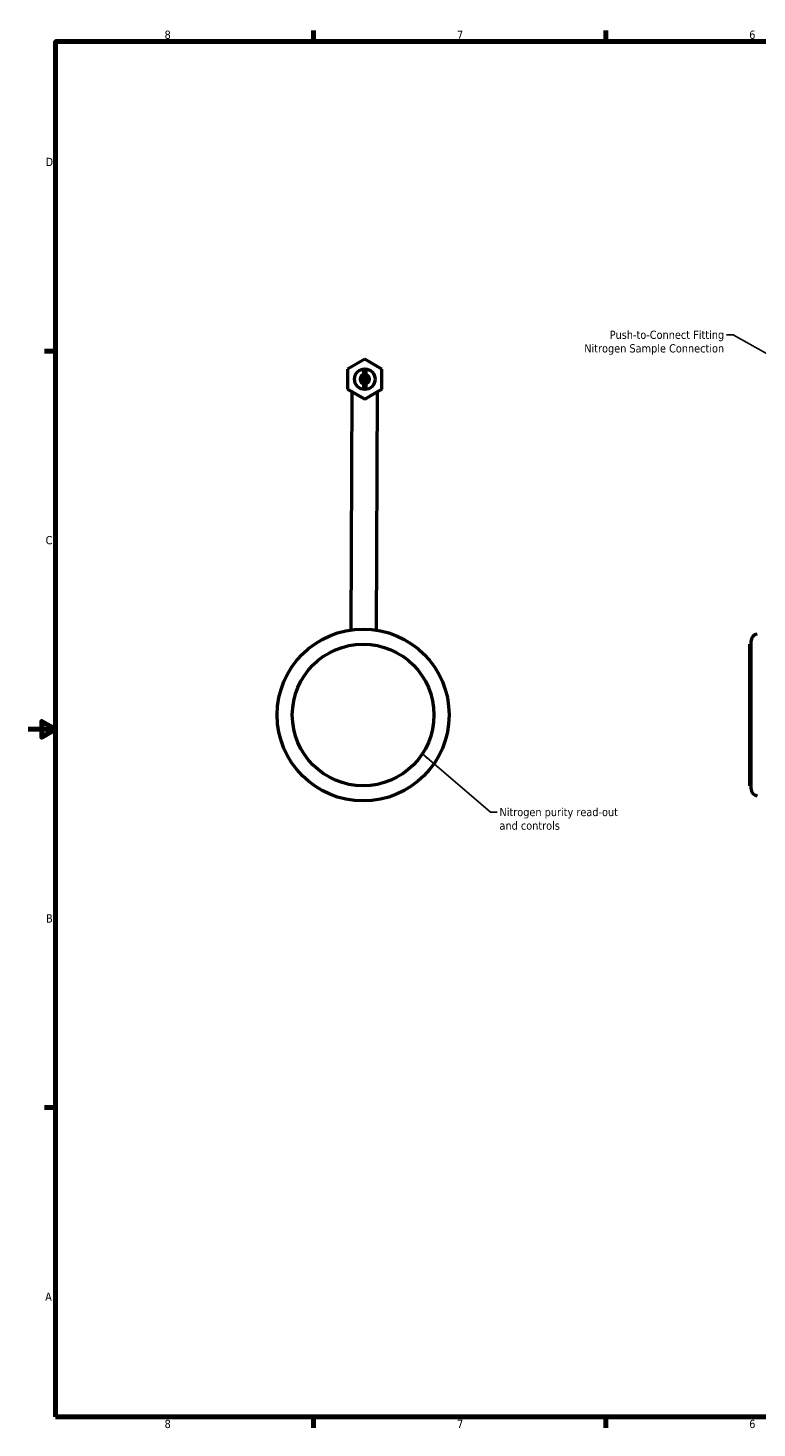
# Model space of a CAD drawing. Header units: inches. Extents: x 0.1 to 33.9, y 0.6 to 21.4.
# Tile 1 of 3: x 0.1 to 10.7, y 0.8 to 21.2. Entities that reach past the tile are written whole.
import ezdxf

# ---------------------------------------------------------------- set-up
doc = ezdxf.new("R2010")
doc.units = ezdxf.units.IN
doc.header["$MEASUREMENT"] = 0
for name, color, linetype, lineweight in [('Border (ANSI)', 7, 'Continuous', 70), ('Symbol (ANSI)', 7, 'Continuous', 25), ('Visible (ANSI)', 7, 'Continuous', 50)]:
    doc.layers.add(name, color=color, linetype=linetype, lineweight=lineweight)
doc.styles.add('Note Text (ANSI)', font='tahoma.ttf')
doc.dimstyles.new('Default (ANSI)$7', dxfattribs={"dimtxt": 0.12, "dimasz": 0.098425, "dimexe": 0.125, "dimexo": 0.0625, "dimgap": 0.031496, "dimtad": 0, "dimtih": 1, "dimtoh": 1, "dimrnd": 1e-08, "dimzin": 4, "dimdsep": 46, "dimtxsty": 'Note Text (ANSI)', "dimcen": 0.09, "dimdle": 0.393701, "dimclrd": 256, "dimclre": 256, "dimclrt": 256, "dimadec": 0, "dimazin": 1, "dimtfac": 1, "dimtofl": 0, "dimtmove": 0, "dimatfit": 3, "dimfxl": 1, "dimtolj": 1, "dimtzin": 4, "dimlwd": -1, "dimlwe": -1, "dimarcsym": 0})

# ---------------------------------------------------------------- blocks, each defined once
blk = doc.blocks.new('Borders Default Border')
at = {"layer": 'Border (ANSI)'}
for p, q in [((4.25, 21), (4.25, 21.16)), ((8.5, 21), (8.5, 21.16)), ((0.5, 16.5), (0.34, 16.5)), ((0.5, 5.5), (0.34, 5.5)), ((4.25, 1), (4.25, 0.84)), ((8.5, 1), (8.5, 0.84))]:
    blk.add_line(p, q, dxfattribs=at)
at = {"layer": 'Border (ANSI)', "flags": 128}
for points in [[(0.5, 1), (0.5, 21), (33.5, 21), (33.5, 1), (0.5, 1)], [(0.1, 11), (0.5, 11), (0.3, 11.115), (0.3, 10.885), (0.5, 11)]]:
    blk.add_lwpolyline(points, dxfattribs=at)
at = {"layer": 'Border (ANSI)', "char_height": 0.12, "attachment_point": 7, "style": 'Note Text (ANSI)'}
for s, insert in [('8', (2.086, 21.037)), ('7', (6.338, 21.04)), ('6', (10.587, 21.037)), ('D', (0.356, 19.19)), ('C', (0.356, 13.688)), ('B', (0.363, 8.19)), ('A', (0.349, 2.69)), ('8', (2.086, 0.837)), ('7', (6.338, 0.84)), ('6', (10.587, 0.837))]:
    blk.add_mtext(s, dxfattribs=dict(at, insert=insert))

msp = doc.modelspace()

# ---------------------------------------------------------------- linework, layer by layer
at = {"layer": 'Visible (ANSI)'}
for p, q in [((4.997, 16.38), (4.747, 16.235)), ((5.247, 16.235), (4.997, 16.38)), ((4.747, 16.235), (4.747, 15.947)), ((5.012, 16.223), (4.982, 16.223)), ((4.982, 16.213), (4.982, 16.223)), ((4.982, 15.97), (4.982, 16.213)), ((5.012, 16.223), (5.012, 16.213)), ((5.012, 16.213), (5.012, 15.97)), ((5.247, 15.947), (5.247, 16.235)), ((4.747, 15.947), (4.747, 15.947)), ((4.997, 15.802), (4.747, 15.947)), ((4.997, 15.802), (4.747, 15.947)), ((4.747, 15.947), (4.997, 15.802)), ((4.747, 15.947), (4.997, 15.802)), ((4.809, 15.911), (4.792, 12.445)), ((4.982, 15.96), (4.982, 15.97)), ((4.982, 15.96), (5.012, 15.96)), ((5.247, 15.947), (4.997, 15.802)), ((5.247, 15.947), (4.997, 15.802)), ((4.997, 15.802), (5.247, 15.947)), ((4.997, 15.802), (5.247, 15.947)), ((5.012, 15.97), (5.012, 15.96)), ((5.167, 12.443), (5.184, 15.91)), ((5.247, 15.947), (5.247, 15.947)), ((4.997, 15.802), (4.997, 15.802)), ((4.997, 15.802), (4.997, 15.802)), ((10.598, 10.178), (10.598, 12.238)), ((10.598, 12.238), (10.613, 12.238)), ((10.613, 10.133), (10.613, 12.284)), ((10.598, 10.178), (10.613, 10.178))]:
    msp.add_line(p, q, dxfattribs=at)
for centre, radius in [((4.997, 16.091), 0.15), ((4.973, 11.208), 1.25), ((4.973, 11.208), 1.03)]:
    msp.add_circle(centre, radius, dxfattribs=at)
for centre, radius, start, end in [((4.997, 16.091), 0.0675, 102.8396, 179.7175), ((4.997, 16.091), 0.0675, 102.8396, 179.7181), ((4.997, 16.091), 0.0675, 102.8396, 257.1604), ((4.997, 16.091), 0.0675, 359.7193, 77.1604), ((4.997, 16.091), 0.0675, 359.7195, 77.1604), ((4.997, 16.091), 0.0675, 359.7186, 77.1604), ((4.997, 16.091), 0.0675, 282.8396, 77.1604), ((10.713, 12.284), 0.1, 97.5, 180), ((10.713, 10.133), 0.1, 180, 262.5)]:
    msp.add_arc(centre, radius, start, end, dxfattribs=at)

# ---------------------------------------------------------------- block references
msp.add_blockref('Borders Default Border', (0, 0))

# ---------------------------------------------------------------- texts
at = {"layer": 'Symbol (ANSI)', "char_height": 0.12, "line_spacing_factor": 0.987884, "style": 'Note Text (ANSI)'}
for s, insert, width, attachment_point in [('\\fTahoma|b0|i0;Push-to-Connect Fitting\\P\\fTahoma|b0|i0;Nitrogen Sample Connection', (10.222, 16.797), 2.0684, 3), ('\\fTahoma|b0|i0;Nitrogen purity read-out\\P\\fTahoma|b0|i0;and controls', (6.955, 9.857), 1.76412, 1)]:
    msp.add_mtext(s, dxfattribs=dict(at, insert=insert, width=width, attachment_point=attachment_point))

# ---------------------------------------------------------------- leaders
at = {"layer": 'Symbol (ANSI)', "annotation_type": 0, "has_hookline": 1}
for points, hookline_direction, text_width in [([(11.496, 16.091), (10.352, 16.737), (10.254, 16.737)], 1, 2.046), ([(5.834, 10.642), (6.825, 9.797), (6.923, 9.797)], 0, 1.752)]:
    msp.add_leader(points, dimstyle='Default (ANSI)$7', override={"dimtad": 0}, dxfattribs=dict(at, hookline_direction=hookline_direction, text_width=text_width))

doc.saveas('drawing.dxf')
